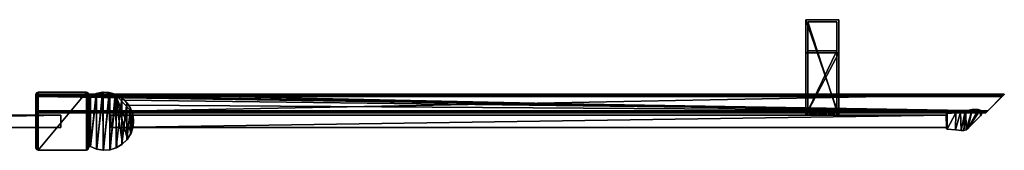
# Model space of a CAD drawing. Header units: metres. Extents: x 0 to 787, y -215 to 49.
# Tile 10 of 10: x 311 to 787, y -14 to 49. Entities that reach past the tile are written whole.
import ezdxf

# ---------------------------------------------------------------- set-up
doc = ezdxf.new("R2010")
doc.units = ezdxf.units.M

msp = doc.modelspace()

# ---------------------------------------------------------------- linework, layer by layer
at = {"layer": 'Y2A79L'}
for points in [[(319.000275, 12.999586, 2000), (319.000275, -12.999586, 2000), (319.293304, 13.706985, 2000)], [(319.000275, -12.999586, 2000), (319.293304, -13.706985, 2000), (319.293304, 13.706985, 2000)], [(319.000275, 12.999586), (319.000275, 12.999586, 2000), (319.293304, 13.706985)], [(319.000275, 12.999586, 2000), (319.293304, 13.706985, 2000), (319.293304, 13.706985)], [(319.293304, -13.706985), (319.000275, -12.999586), (319.293304, 13.706985)], [(319.293304, 13.706985), (319.000275, -12.999586), (319.000275, 12.999586)], [(319.000275, -12.999586), (319.000275, -12.999586, 2000), (319.000275, 12.999586)], [(319.000275, -12.999586, 2000), (319.000275, 12.999586, 2000), (319.000275, 12.999586)], [(319.293304, 13.706985, 2000), (319.293304, -13.706985, 2000), (320.000702, 14, 2000)], [(319.293304, -13.706985, 2000), (320.000702, -14, 2000), (320.000702, 14, 2000)], [(319.293304, 13.706985), (319.293304, 13.706985, 2000), (320.000702, 14)], [(319.293304, 13.706985, 2000), (320.000702, 14, 2000), (320.000702, 14)], [(320.000702, -14), (319.293304, -13.706985), (320.000702, 14)], [(320.000702, 14), (319.293304, -13.706985), (319.293304, 13.706985)], [(320.000702, 14, 2000), (320.000702, -14, 2000), (343.39743, 14, 2000)], [(320.000702, -14, 2000), (343.39743, -14, 2000), (343.39743, 14, 2000)], [(320.000702, 14), (320.000702, 14, 2000), (343.39743, 14)], [(320.000702, 14, 2000), (343.39743, 14, 2000), (343.39743, 14)], [(343.39743, -14), (320.000702, -14), (343.39743, 14)], [(343.39743, 14), (320.000702, -14), (320.000702, 14)], [(343.39743, 14, 2000), (343.39743, -14, 2000), (343.946838, 13.83556, 2000)], [(343.946838, 13.83556), (343.39743, -14), (343.39743, 14)], [(343.39743, 14), (343.39743, 14, 2000), (343.946838, 13.83556)], [(343.39743, 14, 2000), (343.946838, 13.83556, 2000), (343.946838, 13.83556)], [(343.39743, -14, 2000), (343.946838, -13.835561, 2000), (343.946838, 13.83556, 2000)], [(343.946838, -13.835561), (343.39743, -14), (343.946838, 13.83556)], [(343.946838, 13.83556, 2000), (343.946838, -13.835561, 2000), (344.315552, 13.396321, 2000)], [(344.315552, 13.396321), (343.946838, -13.835561), (343.946838, 13.83556)], [(343.946838, 13.83556), (343.946838, 13.83556, 2000), (344.315552, 13.396321)], [(343.946838, 13.83556, 2000), (344.315552, 13.396321, 2000), (344.315552, 13.396321)], [(343.946838, -13.835561, 2000), (344.315552, -13.396321, 2000), (344.315552, 13.396321, 2000)], [(344.315552, -13.396321), (343.946838, -13.835561), (344.315552, 13.396321)], [(344.315552, 13.396321, 2000), (344.315552, -13.396321, 2000), (344.382294, 12.826741, 2000)], [(344.382294, 12.826741), (344.315552, -13.396321), (344.315552, 13.396321)], [(344.315552, 13.396321), (344.315552, 13.396321, 2000), (344.382294, 12.826741)], [(344.315552, 13.396321, 2000), (344.382294, 12.826741, 2000), (344.382294, 12.826741)], [(344.315552, -13.396321, 2000), (344.382294, -12.826741, 2000), (344.382294, 12.826741, 2000)], [(344.382294, -12.826741), (344.315552, -13.396321), (344.382294, 12.826741)], [(344.382294, 12.826741, 2000), (344.382294, -12.826741, 2000), (344.473877, 12.380407, 2000)], [(344.473877, 12.380407), (344.382294, -12.826741), (344.382294, 12.826741)], [(344.473877, 12.380407), (344.382294, 12.826741), (344.473877, 12.380407, 2000)], [(344.473877, 12.380407, 2000), (344.382294, 12.826741), (344.382294, 12.826741, 2000)], [(344.382294, -12.826741, 2000), (344.474274, -12.379798, 2000), (344.473877, 12.380407, 2000)], [(344.382294, -12.826741), (344.473877, 12.380407), (344.474274, -12.379798)], [(344.473877, 12.380407, 2000), (344.474274, -12.379798, 2000), (344.845917, 12.117353, 2000)], [(344.473877, 12.380407), (344.845917, 12.117353), (344.474274, -12.379798)], [(344.845917, 12.117353), (344.473877, 12.380407), (344.845917, 12.117353, 2000)], [(344.845917, 12.117353, 2000), (344.473877, 12.380407), (344.473877, 12.380407, 2000)], [(344.474274, -12.379798, 2000), (344.847321, -12.11701, 2000), (344.845917, 12.117353, 2000)], [(344.474274, -12.379798), (344.845917, 12.117353), (344.847321, -12.11701)], [(344.845917, 12.117353, 2000), (344.847321, -12.11701, 2000), (345.297241, 12.179806, 2000)], [(344.845917, 12.117353), (345.297241, 12.179806), (344.847321, -12.11701)], [(344.845917, 12.117353), (345.297241, 12.179806, 2000), (345.297241, 12.179806)], [(345.297241, 12.179806, 2000), (344.845917, 12.117353), (344.845917, 12.117353, 2000)], [(344.847321, -12.11701, 2000), (345.299133, -12.180882, 2000), (345.297241, 12.179806, 2000)], [(344.847321, -12.11701), (345.297241, 12.179806), (345.299133, -12.180882)], [(345.297241, 12.179806, 2000), (348.280151, 13.439945, 2000), (348.166473, 13.406271)], [(345.297241, 12.179806, 2000), (345.299133, -12.180882, 2000), (348.280151, 13.439945, 2000)], [(345.297241, 12.179806), (345.297241, 12.179806, 2000), (348.166473, 13.406271)], [(345.297241, 12.179806), (348.166473, 13.406271), (345.299133, -12.180882)], [(345.299133, -12.180882, 2000), (348.282227, -13.440557, 2000), (348.280151, 13.439945, 2000)], [(345.299133, -12.180882), (348.166473, 13.406271), (348.361359, -13.463367)], [(348.166473, 13.406271), (348.280151, 13.439945, 2000), (351.236115, 13.966748)], [(348.166473, 13.406271), (351.236115, 13.966748), (348.361359, -13.463367)], [(348.280151, 13.439945, 2000), (351.472748, 13.981073, 2000), (351.236115, 13.966748)], [(348.280151, 13.439945, 2000), (348.282227, -13.440557, 2000), (351.472748, 13.981073, 2000)], [(348.282227, -13.440557, 2000), (351.474945, -13.981186, 2000), (351.472748, 13.981073, 2000)], [(348.361359, -13.463367), (351.236115, 13.966748), (351.639435, -13.988751)], [(351.472748, 13.981073, 2000), (354.353638, 13.833394), (351.236115, 13.966748)], [(351.236115, 13.966748), (354.353638, 13.833394), (351.639435, -13.988751)], [(354.704285, 13.774239, 2000), (354.353638, 13.833394), (351.472748, 13.981073, 2000)], [(351.472748, 13.981073, 2000), (351.474945, -13.981186, 2000), (354.704285, 13.774239, 2000)], [(351.474945, -13.981186, 2000), (354.706451, -13.773848, 2000), (354.704285, 13.774239, 2000)], [(351.639435, -13.988751), (354.353638, 13.833394), (354.949066, -13.727486)], [(354.353638, 13.833394), (354.704285, 13.774239, 2000), (357.364197, 13.012834)], [(357.364197, 13.012834), (354.949066, -13.727486), (354.353638, 13.833394)], [(357.447021, 12.979656, 6.055089), (354.704285, 13.774239, 2000), (357.80188, 12.830506, 2000)], [(357.364197, 13.012834, 5.8), (354.704285, 13.774239, 2000), (357.447021, 12.979656, 6.055089)], [(357.364197, 13.012834), (354.704285, 13.774239, 2000), (357.364197, 13.012834, 5.8)], [(354.704285, 13.774239, 2000), (354.706451, -13.773848, 2000), (357.80188, 12.830506, 2000)], [(354.706451, -13.773848, 2000), (357.803864, -12.829634, 2000), (357.80188, 12.830506, 2000)], [(354.949066, -13.727486), (357.364197, 13.012834), (358.104126, -12.694264)], [(787.312683, 13.012834, 5.8), (357.364197, 13.012834, 5.8), (787.26355, 12.9637, 6.109252)], [(357.364197, 13.012834, 5.8), (357.447021, 12.979656, 6.055089), (787.26355, 12.9637, 6.109252)], [(357.364197, 13.012834, 5.8), (787.312683, 13.012834, 5.8), (357.364197, 13.012834)], [(787.312683, 13.012834, 5.8), (787.312683, 13.012834), (357.364197, 13.012834)], [(778.312683, 4.012834), (357.364197, 13.012834), (787.312683, 13.012834)], [(365.612854, 4.012834), (357.364197, 13.012834), (778.312683, 4.012834)], [(364.969879, -5.73908), (357.364197, 13.012834), (365.612854, 4.012834)], [(363.259491, -8.584507), (357.364197, 13.012834), (364.969879, -5.73908)], [(360.927185, -10.94719), (357.364197, 13.012834), (363.259491, -8.584507)], [(358.104126, -12.694264), (357.364197, 13.012834), (360.927185, -10.94719)], [(357.80188, 12.830506, 2000), (357.729858, 12.861708, 6.328299), (357.447021, 12.979656, 6.055089)], [(787.26355, 12.9637, 6.109252), (357.447021, 12.979656, 6.055089), (787.024475, 12.724623, 6.502149)], [(357.447021, 12.979656, 6.055089), (357.729858, 12.861708, 6.328299), (787.024475, 12.724623, 6.502149)], [(358.688538, 12.405732, 6.719441), (357.729858, 12.861708, 6.328299), (357.80188, 12.830506, 2000)], [(787.024475, 12.724623, 6.502149), (357.729858, 12.861708, 6.328299), (358.688538, 12.405732, 6.719441)], [(360.599792, 11.200366, 2000), (358.688538, 12.405732, 6.719441), (357.80188, 12.830506, 2000)], [(357.80188, 12.830506, 2000), (357.803864, -12.829634, 2000), (360.599792, 11.200366, 2000)], [(357.803864, -12.829634, 2000), (360.601532, -11.199057, 2000), (360.599792, 11.200366, 2000)], [(358.688538, 12.405732, 6.719441), (786.484253, 12.184372, 6.785111), (787.024475, 12.724623, 6.502149)], [(360.599792, 11.200366, 2000), (359.390656, 12.012419, 6.8), (358.688538, 12.405732, 6.719441)], [(359.390656, 12.012419, 6.8), (786.312256, 12.012419, 6.8), (358.688538, 12.405732, 6.719441)], [(786.312256, 12.012419, 6.8), (786.484253, 12.184372, 6.785111), (358.688538, 12.405732, 6.719441)], [(361.856506, 10.136906, 6.8), (359.390656, 12.012419, 6.8), (360.599792, 11.200366, 2000)], [(359.390656, 12.012419, 6.8), (779.312683, 5.012834, 6.8), (786.312256, 12.012419, 6.8)], [(361.856506, 10.136906, 6.8), (779.312683, 5.012834, 6.8), (359.390656, 12.012419, 6.8)], [(362.948334, 8.971026, 2000), (361.856506, 10.136906, 6.8), (360.599792, 11.200366, 2000)], [(360.599792, 11.200366, 2000), (360.601532, -11.199057, 2000), (362.948334, 8.971026, 2000)], [(363.849518, 7.764994, 6.8), (361.856506, 10.136906, 6.8), (362.948334, 8.971026, 2000)], [(363.849518, 7.764994, 6.8), (779.312683, 5.012834, 6.8), (361.856506, 10.136906, 6.8)], [(787.26355, 12.9637, 6.109252), (778.312683, 4.012834, 5.799586), (787.312683, 13.012834, 5.8)], [(778.312683, 4.012834, 5.799586), (778.312683, 4.012834), (787.312683, 13.012834, 5.8)], [(787.312683, 13.012834, 5.8), (778.312683, 4.012834), (787.312683, 13.012834)], [(778.361694, 4.061841, 6.108867), (778.312683, 4.012834, 5.799586), (787.26355, 12.9637, 6.109252)], [(787.024475, 12.724623, 6.502149), (778.361694, 4.061841, 6.108867), (787.26355, 12.9637, 6.109252)], [(778.600647, 4.300764, 6.501865), (778.361694, 4.061841, 6.108867), (787.024475, 12.724623, 6.502149)], [(786.484253, 12.184372, 6.785111), (778.600647, 4.300764, 6.501865), (787.024475, 12.724623, 6.502149)], [(778.600647, 4.300764, 6.501865), (786.484253, 12.184372, 6.785111), (779.140747, 4.840896, 6.785042)], [(786.484253, 12.184372, 6.785111), (786.312256, 12.012419, 6.8), (779.140747, 4.840896, 6.785042)], [(779.140747, 4.840896, 6.785042), (786.312256, 12.012419, 6.8), (779.312683, 5.012834, 6.8)], [(360.601532, -11.199057, 2000), (362.949738, -8.969351, 2000), (362.948334, 8.971026, 2000)], [(364.721863, 6.261753, 2000), (363.849518, 7.764994, 6.8), (362.948334, 8.971026, 2000)], [(362.948334, 8.971026, 2000), (362.949738, -8.969351, 2000), (364.721863, 6.261753, 2000)], [(362.949738, -8.969351, 2000), (364.722839, -6.259801, 2000), (364.721863, 6.261753, 2000)], [(363.849518, 7.764994, 6.8), (364.721863, 6.261753, 2000), (365.272064, 5.012834, 6.8)], [(779.312683, 5.012834, 6.8), (363.849518, 7.764994, 6.8), (365.272064, 5.012834, 6.8)], [(365.825531, 3.217487, 2000), (365.272064, 5.012834, 6.8), (364.721863, 6.261753, 2000)], [(364.721863, 6.261753, 2000), (364.722839, -6.259801, 2000), (365.825531, 3.217487, 2000)], [(365.272064, 5.012834, 6.8), (365.825531, 3.217487, 2000), (365.481934, 4.426936, 6.610183)], [(779.312683, 5.012834, 6.8), (365.272064, 5.012834, 6.8), (779.140747, 4.840896, 6.785042)], [(365.272064, 5.012834, 6.8), (365.481934, 4.426936, 6.610183), (779.140747, 4.840896, 6.785042)], [(365.481934, 4.426936, 6.610183), (778.600647, 4.300764, 6.501865), (779.140747, 4.840896, 6.785042)], [(364.722839, -6.259801, 2000), (365.82605, -3.215363, 2000), (365.825531, 3.217487, 2000)], [(365.612854, 4.012834), (366.180603, 0.741815), (364.969879, -5.73908)], [(366.180603, 0.741815), (365.962189, -2.57092), (364.969879, -5.73908)], [(365.481934, 4.426936, 6.610183), (365.825531, 3.217487, 2000), (365.579529, 4.122546, 6.255084)], [(365.579529, 4.122546, 6.255084), (778.361694, 4.061841, 6.108867), (365.481934, 4.426936, 6.610183)], [(778.361694, 4.061841, 6.108867), (778.600647, 4.300764, 6.501865), (365.481934, 4.426936, 6.610183)], [(365.579529, 4.122546, 6.255084), (365.825531, 3.217487, 2000), (365.612854, 4.012834, 5.799586)], [(365.612854, 4.012834, 5.799586), (778.312683, 4.012834, 5.799586), (365.579529, 4.122546, 6.255084)], [(778.312683, 4.012834, 5.799586), (778.361694, 4.061841, 6.108867), (365.579529, 4.122546, 6.255084)], [(365.612854, 4.012834), (365.825531, 3.217487, 2000), (366.180603, 0.741815)], [(365.612854, 4.012834, 5.799586), (365.825531, 3.217487, 2000), (365.612854, 4.012834)], [(365.612854, 4.012834), (778.312683, 4.012834), (365.612854, 4.012834, 5.799586)], [(778.312683, 4.012834), (778.312683, 4.012834, 5.799586), (365.612854, 4.012834, 5.799586)], [(366.180603, 0.741815), (365.825531, 3.217487, 2000), (366.200287, 0.001091, 2000)], [(365.825531, 3.217487, 2000), (365.82605, -3.215363, 2000), (366.200287, 0.001091, 2000)], [(365.82605, -3.215363, 2000), (365.962189, -2.57092), (366.200287, 0.001091, 2000)], [(366.200287, 0.001091, 2000), (365.962189, -2.57092), (366.180603, 0.741815)], [(364.722839, -6.259801, 2000), (364.969879, -5.73908), (365.82605, -3.215363, 2000)], [(364.969879, -5.73908), (365.962189, -2.57092), (365.82605, -3.215363, 2000)], [(360.601532, -11.199057, 2000), (360.927185, -10.94719), (362.949738, -8.969351, 2000)], [(360.927185, -10.94719), (363.259491, -8.584507), (362.949738, -8.969351, 2000)], [(362.949738, -8.969351, 2000), (363.259491, -8.584507), (364.722839, -6.259801, 2000)], [(363.259491, -8.584507), (364.969879, -5.73908), (364.722839, -6.259801, 2000)], [(319.293304, -13.706985), (319.293304, -13.706985, 2000), (319.000275, -12.999586)], [(319.293304, -13.706985, 2000), (319.000275, -12.999586, 2000), (319.000275, -12.999586)], [(320.000702, -14), (320.000702, -14, 2000), (319.293304, -13.706985)], [(320.000702, -14, 2000), (319.293304, -13.706985, 2000), (319.293304, -13.706985)], [(320.000702, -14), (343.39743, -14), (320.000702, -14, 2000)], [(343.39743, -14), (343.39743, -14, 2000), (320.000702, -14, 2000)], [(343.946838, -13.835561), (343.946838, -13.835561, 2000), (343.39743, -14)], [(343.946838, -13.835561, 2000), (343.39743, -14, 2000), (343.39743, -14)], [(344.315552, -13.396321), (344.315552, -13.396321, 2000), (343.946838, -13.835561)], [(344.315552, -13.396321, 2000), (343.946838, -13.835561, 2000), (343.946838, -13.835561)], [(344.382294, -12.826741), (344.382294, -12.826741, 2000), (344.315552, -13.396321)], [(344.382294, -12.826741, 2000), (344.315552, -13.396321, 2000), (344.315552, -13.396321)], [(344.474274, -12.379798), (344.382294, -12.826741, 2000), (344.382294, -12.826741)], [(344.382294, -12.826741, 2000), (344.474274, -12.379798), (344.474274, -12.379798, 2000)], [(344.474274, -12.379798), (344.847321, -12.11701), (344.474274, -12.379798, 2000)], [(344.474274, -12.379798, 2000), (344.847321, -12.11701), (344.847321, -12.11701, 2000)], [(344.847321, -12.11701), (345.299133, -12.180882), (344.847321, -12.11701, 2000)], [(344.847321, -12.11701, 2000), (345.299133, -12.180882), (345.299133, -12.180882, 2000)], [(345.299133, -12.180882, 2000), (345.299133, -12.180882), (348.282227, -13.440557, 2000)], [(345.299133, -12.180882), (348.361359, -13.463367), (348.282227, -13.440557, 2000)], [(348.282227, -13.440557, 2000), (348.361359, -13.463367), (351.474945, -13.981186, 2000)], [(351.639435, -13.988751), (351.474945, -13.981186, 2000), (348.361359, -13.463367)], [(354.706451, -13.773848, 2000), (351.474945, -13.981186, 2000), (351.639435, -13.988751)], [(354.949066, -13.727486), (354.706451, -13.773848, 2000), (351.639435, -13.988751)], [(357.803864, -12.829634, 2000), (354.706451, -13.773848, 2000), (354.949066, -13.727486)], [(358.104126, -12.694264), (357.803864, -12.829634, 2000), (354.949066, -13.727486)], [(357.803864, -12.829634, 2000), (358.104126, -12.694264), (360.601532, -11.199057, 2000)], [(358.104126, -12.694264), (360.927185, -10.94719), (360.601532, -11.199057, 2000)]]:
    msp.add_3dface(points, dxfattribs=at)
at = {"layer": 'Y2A79L0'}
for points in [[(691.254089, 49, 1197), (691.254089, 3, 1181), (691.254089, 3, 1197)], [(691.254089, 3, 1181), (691.254089, 49, 1197), (691.254089, 33, 1181)], [(691.254089, 49, 1197), (691.254089, 49, 797), (691.254089, 33, 1181)], [(691.254089, 33, 1181), (691.254089, 49, 797), (691.254089, 33, 813)], [(691.254089, 49, 797), (691.254089, 3, 797), (691.254089, 33, 813)], [(707.254089, 49, 797), (707.254089, 3, 797), (691.254089, 49, 797)], [(707.254089, 3, 797), (691.254089, 3, 797), (691.254089, 49, 797)], [(691.254089, 49, 797), (691.254089, 49, 1197), (707.254089, 49, 797)], [(691.254089, 49, 1197), (707.254089, 49, 1197), (707.254089, 49, 797)], [(707.254089, 49, 1197), (691.254089, 49, 1197), (707.254089, 3, 1197)], [(691.254089, 49, 1197), (691.254089, 3, 1197), (707.254089, 3, 1197)], [(692.254089, 5, 1196), (692.254089, 5, 1182), (692.254089, 48, 1196)], [(692.254089, 5, 1182), (692.254089, 34, 1182), (692.254089, 48, 1196)], [(692.254089, 48, 1196), (692.254089, 34, 1182), (692.254089, 48, 798)], [(692.254089, 34, 1182), (692.254089, 34, 812), (692.254089, 48, 798)], [(692.254089, 48, 798), (692.254089, 34, 812), (692.254089, 5, 798)], [(706.254089, 48, 798), (692.254089, 48, 798), (706.254089, 5, 798)], [(692.254089, 48, 798), (692.254089, 5, 798), (706.254089, 5, 798)], [(692.254089, 48, 798), (706.254089, 48, 798), (692.254089, 48, 1196)], [(706.254089, 48, 798), (706.254089, 48, 1196), (692.254089, 48, 1196)], [(706.254089, 48, 1196), (706.254089, 5, 1196), (692.254089, 48, 1196)], [(706.254089, 5, 1196), (692.254089, 5, 1196), (692.254089, 48, 1196)], [(706.254089, 48, 1196), (706.254089, 5, 1182), (706.254089, 5, 1196)], [(706.254089, 5, 1182), (706.254089, 48, 1196), (706.254089, 34, 1182)], [(706.254089, 48, 1196), (706.254089, 48, 798), (706.254089, 34, 1182)], [(706.254089, 34, 1182), (706.254089, 48, 798), (706.254089, 34, 812)], [(706.254089, 48, 798), (706.254089, 5, 798), (706.254089, 34, 812)], [(707.254089, 3, 1197), (707.254089, 3, 1181), (707.254089, 49, 1197)], [(707.254089, 3, 1181), (707.254089, 33, 1181), (707.254089, 49, 1197)], [(707.254089, 49, 1197), (707.254089, 33, 1181), (707.254089, 49, 797)], [(707.254089, 33, 1181), (707.254089, 33, 813), (707.254089, 49, 797)], [(707.254089, 49, 797), (707.254089, 33, 813), (707.254089, 3, 797)], [(692.254089, 34, 1182), (706.254089, 34, 1182), (692.254089, 34, 812)], [(706.254089, 34, 1182), (706.254089, 34, 812), (692.254089, 34, 812)], [(692.254089, 34, 812), (692.254089, 5, 812), (692.254089, 5, 798)], [(706.254089, 5, 812), (692.254089, 5, 812), (706.254089, 34, 812)], [(692.254089, 5, 812), (692.254089, 34, 812), (706.254089, 34, 812)], [(706.254089, 5, 1182), (706.254089, 34, 1182), (692.254089, 5, 1182)], [(706.254089, 34, 1182), (692.254089, 34, 1182), (692.254089, 5, 1182)], [(706.254089, 34, 812), (706.254089, 5, 798), (706.254089, 5, 812)], [(691.254089, 33, 813), (691.254089, 3, 797), (691.254089, 3, 813)], [(691.254089, 33, 1181), (691.254089, 33, 813), (707.254089, 33, 1181)], [(691.254089, 33, 813), (707.254089, 33, 813), (707.254089, 33, 1181)], [(707.254089, 3, 813), (707.254089, 33, 813), (691.254089, 3, 813)], [(707.254089, 33, 813), (691.254089, 33, 813), (691.254089, 3, 813)], [(707.254089, 3, 1181), (691.254089, 3, 1181), (707.254089, 33, 1181)], [(691.254089, 3, 1181), (691.254089, 33, 1181), (707.254089, 33, 1181)], [(707.254089, 33, 813), (707.254089, 3, 813), (707.254089, 3, 797)], [(706.254089, 5, 798), (692.254089, 5, 798), (699.302856, 5, 802.933594)], [(699.302856, 5, 802.933594), (692.254089, 5, 798), (698.263123, 5, 803.186035)], [(698.263123, 5, 803.186035), (692.254089, 5, 798), (697.488892, 5, 803.924561)], [(697.488892, 5, 803.924561), (692.254089, 5, 798), (697.187622, 5, 804.951233)], [(697.187622, 5, 804.951233), (692.254089, 5, 798), (697.440125, 5, 805.990967)], [(697.440125, 5, 805.990967), (692.254089, 5, 812), (698.17865, 5, 806.765198)], [(692.254089, 5, 812), (697.440125, 5, 805.990967), (692.254089, 5, 798)], [(698.17865, 5, 806.765198), (692.254089, 5, 812), (699.205322, 5, 807.066406)], [(692.254089, 5, 812), (706.254089, 5, 812), (699.205322, 5, 807.066406)], [(692.254089, 5, 1196), (706.254089, 5, 1196), (699.302856, 5, 1191.066406)], [(706.254089, 5, 1182), (692.254089, 5, 1182), (700.245056, 5, 1187.186035)], [(700.245056, 5, 1187.186035), (692.254089, 5, 1182), (699.205322, 5, 1186.933594)], [(699.205322, 5, 1186.933594), (692.254089, 5, 1182), (698.17865, 5, 1187.234863)], [(698.17865, 5, 1187.234863), (692.254089, 5, 1182), (697.440125, 5, 1188.009033)], [(697.440125, 5, 1188.009033), (692.254089, 5, 1182), (697.187622, 5, 1189.048828)], [(697.187622, 5, 1189.048828), (692.254089, 5, 1182), (697.488892, 5, 1190.075439)], [(692.254089, 5, 1182), (692.254089, 5, 1196), (697.488892, 5, 1190.075439)], [(697.488892, 5, 1190.075439), (692.254089, 5, 1196), (698.263123, 5, 1190.813965)], [(692.254089, 5, 1196), (699.302856, 5, 1191.066406), (698.263123, 5, 1190.813965)], [(697.488892, 5, 803.924561), (697.187622, 5, 804.951233), (697.488892, 4, 803.924561)], [(697.488892, 4, 803.924561), (697.187622, 5, 804.951233), (697.187622, 4, 804.951233)], [(697.187622, 5, 804.951233), (697.440125, 5, 805.990967), (697.187622, 4, 804.951233)], [(697.187622, 4, 804.951233), (697.440125, 5, 805.990967), (697.440125, 4, 805.990967)], [(697.488892, 4, 1190.075439), (697.187622, 4, 1189.048828), (697.488892, 5, 1190.075439)], [(697.488892, 5, 1190.075439), (697.187622, 4, 1189.048828), (697.187622, 5, 1189.048828)], [(697.187622, 4, 1189.048828), (697.440125, 4, 1188.009033), (697.187622, 5, 1189.048828)], [(697.187622, 5, 1189.048828), (697.440125, 4, 1188.009033), (697.440125, 5, 1188.009033)], [(698.17865, 4, 806.765198), (697.440125, 4, 805.990967), (698.17865, 5, 806.765198)], [(698.17865, 5, 806.765198), (697.440125, 4, 805.990967), (697.440125, 5, 805.990967)], [(698.17865, 5, 1187.234863), (697.440125, 5, 1188.009033), (698.17865, 4, 1187.234863)], [(698.17865, 4, 1187.234863), (697.440125, 5, 1188.009033), (697.440125, 4, 1188.009033)], [(698.263123, 4, 803.186035), (697.488892, 5, 803.924561), (697.488892, 4, 803.924561)], [(697.488892, 5, 803.924561), (698.263123, 4, 803.186035), (698.263123, 5, 803.186035)], [(698.263123, 5, 1190.813965), (697.488892, 4, 1190.075439), (697.488892, 5, 1190.075439)], [(697.488892, 4, 1190.075439), (698.263123, 5, 1190.813965), (698.263123, 4, 1190.813965)], [(699.205322, 4, 807.066406), (698.17865, 4, 806.765198), (699.205322, 5, 807.066406)], [(699.205322, 5, 807.066406), (698.17865, 4, 806.765198), (698.17865, 5, 806.765198)], [(699.205322, 5, 1186.933594), (698.17865, 5, 1187.234863), (699.205322, 4, 1186.933594)], [(699.205322, 4, 1186.933594), (698.17865, 5, 1187.234863), (698.17865, 4, 1187.234863)], [(698.263123, 4, 803.186035), (699.302856, 4, 802.933594), (698.263123, 5, 803.186035)], [(698.263123, 5, 803.186035), (699.302856, 4, 802.933594), (699.302856, 5, 802.933594)], [(698.263123, 5, 1190.813965), (699.302856, 5, 1191.066406), (698.263123, 4, 1190.813965)], [(698.263123, 4, 1190.813965), (699.302856, 5, 1191.066406), (699.302856, 4, 1191.066406)], [(700.245056, 4, 806.813965), (699.205322, 4, 807.066406), (700.245056, 5, 806.813965)], [(700.245056, 5, 806.813965), (699.205322, 4, 807.066406), (699.205322, 5, 807.066406)], [(699.205322, 5, 807.066406), (706.254089, 5, 812), (700.245056, 5, 806.813965)], [(700.245056, 5, 1187.186035), (699.205322, 5, 1186.933594), (700.245056, 4, 1187.186035)], [(700.245056, 4, 1187.186035), (699.205322, 5, 1186.933594), (699.205322, 4, 1186.933594)], [(699.302856, 4, 802.933594), (700.329529, 4, 803.234802), (699.302856, 5, 802.933594)], [(699.302856, 5, 802.933594), (700.329529, 4, 803.234802), (700.329529, 5, 803.234802)], [(700.329529, 5, 803.234802), (706.254089, 5, 798), (699.302856, 5, 802.933594)], [(699.302856, 5, 1191.066406), (700.329529, 5, 1190.765137), (699.302856, 4, 1191.066406)], [(699.302856, 4, 1191.066406), (700.329529, 5, 1190.765137), (700.329529, 4, 1190.765137)], [(699.302856, 5, 1191.066406), (706.254089, 5, 1196), (700.329529, 5, 1190.765137)], [(700.245056, 4, 806.813965), (701.019287, 5, 806.075439), (701.019287, 4, 806.075439)], [(701.019287, 5, 806.075439), (700.245056, 4, 806.813965), (700.245056, 5, 806.813965)], [(706.254089, 5, 812), (701.019287, 5, 806.075439), (700.245056, 5, 806.813965)], [(700.245056, 5, 1187.186035), (701.019287, 4, 1187.924561), (701.019287, 5, 1187.924561)], [(701.019287, 4, 1187.924561), (700.245056, 5, 1187.186035), (700.245056, 4, 1187.186035)], [(701.019287, 5, 1187.924561), (706.254089, 5, 1182), (700.245056, 5, 1187.186035)], [(700.329529, 4, 803.234802), (701.068054, 4, 804.009033), (700.329529, 5, 803.234802)], [(700.329529, 5, 803.234802), (701.068054, 4, 804.009033), (701.068054, 5, 804.009033)], [(701.068054, 5, 804.009033), (706.254089, 5, 798), (700.329529, 5, 803.234802)], [(700.329529, 5, 1190.765137), (701.068054, 5, 1189.990967), (700.329529, 4, 1190.765137)], [(700.329529, 4, 1190.765137), (701.068054, 5, 1189.990967), (701.068054, 4, 1189.990967)], [(700.329529, 5, 1190.765137), (706.254089, 5, 1196), (701.068054, 5, 1189.990967)], [(701.019287, 5, 806.075439), (701.320496, 5, 805.048767), (701.019287, 4, 806.075439)], [(701.019287, 4, 806.075439), (701.320496, 5, 805.048767), (701.320496, 4, 805.048767)], [(706.254089, 5, 812), (706.254089, 5, 798), (701.019287, 5, 806.075439)], [(701.019287, 5, 806.075439), (706.254089, 5, 798), (701.320496, 5, 805.048767)], [(701.019287, 4, 1187.924561), (701.320496, 4, 1188.951172), (701.019287, 5, 1187.924561)], [(701.019287, 5, 1187.924561), (701.320496, 4, 1188.951172), (701.320496, 5, 1188.951172)], [(701.320496, 5, 1188.951172), (706.254089, 5, 1182), (701.019287, 5, 1187.924561)], [(701.320496, 5, 805.048767), (701.068054, 5, 804.009033), (701.320496, 4, 805.048767)], [(701.320496, 4, 805.048767), (701.068054, 5, 804.009033), (701.068054, 4, 804.009033)], [(701.320496, 5, 805.048767), (706.254089, 5, 798), (701.068054, 5, 804.009033)], [(701.320496, 4, 1188.951172), (701.068054, 4, 1189.990967), (701.320496, 5, 1188.951172)], [(701.320496, 5, 1188.951172), (701.068054, 4, 1189.990967), (701.068054, 5, 1189.990967)], [(706.254089, 5, 1196), (706.254089, 5, 1182), (701.068054, 5, 1189.990967)], [(701.068054, 5, 1189.990967), (706.254089, 5, 1182), (701.320496, 5, 1188.951172)], [(699.254089, 3, 812.25), (691.254089, 3, 813), (697.366638, 3, 812)], [(707.254089, 3, 813), (691.254089, 3, 813), (706.254089, 3, 812)], [(706.254089, 3, 812), (691.254089, 3, 813), (699.254089, 3, 812.25)], [(706.254089, 3, 798), (691.254089, 3, 797), (707.254089, 3, 797)], [(699.254089, 3, 797.75), (691.254089, 3, 797), (706.254089, 3, 798)], [(697.366638, 3, 798), (691.254089, 3, 797), (699.254089, 3, 797.75)], [(692.254089, 3, 798), (691.254089, 3, 797), (697.366638, 3, 798)], [(692.254089, 3, 803.112549), (691.254089, 3, 797), (692.254089, 3, 798)], [(692.254089, 3, 806.887451), (691.254089, 3, 813), (692.004089, 3, 805)], [(691.254089, 3, 813), (691.254089, 3, 797), (692.004089, 3, 805)], [(692.004089, 3, 805), (691.254089, 3, 797), (692.254089, 3, 803.112549)], [(692.254089, 3, 812), (691.254089, 3, 813), (692.254089, 3, 806.887451)], [(697.366638, 3, 812), (691.254089, 3, 813), (692.254089, 3, 812)], [(699.254089, 3, 1196.25), (691.254089, 3, 1197), (697.366638, 3, 1196)], [(707.254089, 3, 1197), (691.254089, 3, 1197), (706.254089, 3, 1196)], [(706.254089, 3, 1196), (691.254089, 3, 1197), (699.254089, 3, 1196.25)], [(706.254089, 3, 1182), (691.254089, 3, 1181), (707.254089, 3, 1181)], [(699.254089, 3, 1181.75), (691.254089, 3, 1181), (706.254089, 3, 1182)], [(697.366638, 3, 1182), (691.254089, 3, 1181), (699.254089, 3, 1181.75)], [(692.254089, 3, 1182), (691.254089, 3, 1181), (697.366638, 3, 1182)], [(692.254089, 3, 1187.112549), (691.254089, 3, 1181), (692.254089, 3, 1182)], [(692.254089, 3, 1190.887451), (691.254089, 3, 1197), (692.004089, 3, 1189)], [(691.254089, 3, 1197), (691.254089, 3, 1181), (692.004089, 3, 1189)], [(692.004089, 3, 1189), (691.254089, 3, 1181), (692.254089, 3, 1187.112549)], [(692.254089, 3, 1196), (691.254089, 3, 1197), (692.254089, 3, 1190.887451)], [(697.366638, 3, 1196), (691.254089, 3, 1197), (692.254089, 3, 1196)], [(692.254089, 4, 806.887451), (692.004089, 4, 805), (697.440125, 4, 805.990967)], [(697.440125, 4, 805.990967), (692.004089, 4, 805), (697.187622, 4, 804.951233)], [(692.254089, 4, 803.112549), (697.187622, 4, 804.951233), (692.004089, 4, 805)], [(692.254089, 3, 806.887451), (692.004089, 3, 805), (692.254089, 4, 806.887451)], [(692.004089, 3, 805), (692.004089, 4, 805), (692.254089, 4, 806.887451)], [(692.004089, 3, 805), (692.254089, 3, 803.112549), (692.004089, 4, 805)], [(692.254089, 3, 803.112549), (692.254089, 4, 803.112549), (692.004089, 4, 805)], [(692.254089, 4, 1187.112549), (692.004089, 4, 1189), (692.254089, 3, 1187.112549)], [(692.004089, 4, 1189), (692.004089, 3, 1189), (692.254089, 3, 1187.112549)], [(692.004089, 4, 1189), (692.254089, 4, 1190.887451), (692.004089, 3, 1189)], [(692.254089, 4, 1190.887451), (692.254089, 3, 1190.887451), (692.004089, 3, 1189)], [(697.440125, 4, 1188.009033), (692.004089, 4, 1189), (692.254089, 4, 1187.112549)], [(697.187622, 4, 1189.048828), (692.004089, 4, 1189), (697.440125, 4, 1188.009033)], [(697.488892, 4, 1190.075439), (692.004089, 4, 1189), (697.187622, 4, 1189.048828)], [(692.004089, 4, 1189), (698.263123, 4, 1190.813965), (692.254089, 4, 1190.887451)], [(698.263123, 4, 1190.813965), (692.004089, 4, 1189), (697.488892, 4, 1190.075439)], [(692.254089, 4, 803.112549), (692.254089, 4, 798), (698.263123, 4, 803.186035)], [(692.254089, 4, 798), (697.366638, 4, 798), (698.263123, 4, 803.186035)], [(697.366638, 4, 812), (692.254089, 4, 812), (699.205322, 4, 807.066406)], [(692.254089, 4, 812), (692.254089, 4, 806.887451), (699.205322, 4, 807.066406)], [(699.205322, 4, 807.066406), (692.254089, 4, 806.887451), (698.17865, 4, 806.765198)], [(698.17865, 4, 806.765198), (692.254089, 4, 806.887451), (697.440125, 4, 805.990967)], [(697.488892, 4, 803.924561), (692.254089, 4, 803.112549), (698.263123, 4, 803.186035)], [(697.187622, 4, 804.951233), (692.254089, 4, 803.112549), (697.488892, 4, 803.924561)], [(697.366638, 4, 798), (692.254089, 4, 798), (697.366638, 3, 798)], [(692.254089, 4, 798), (692.254089, 3, 798), (697.366638, 3, 798)], [(692.254089, 4, 803.112549), (692.254089, 3, 803.112549), (692.254089, 4, 798)], [(692.254089, 3, 803.112549), (692.254089, 3, 798), (692.254089, 4, 798)], [(692.254089, 4, 812), (697.366638, 4, 812), (692.254089, 3, 812)], [(697.366638, 4, 812), (697.366638, 3, 812), (692.254089, 3, 812)], [(692.254089, 4, 812), (692.254089, 3, 812), (692.254089, 4, 806.887451)], [(692.254089, 3, 812), (692.254089, 3, 806.887451), (692.254089, 4, 806.887451)], [(697.366638, 4, 1196), (697.366638, 3, 1196), (692.254089, 4, 1196)], [(697.366638, 3, 1196), (692.254089, 3, 1196), (692.254089, 4, 1196)], [(692.254089, 4, 1196), (692.254089, 3, 1196), (692.254089, 4, 1190.887451)], [(692.254089, 3, 1196), (692.254089, 3, 1190.887451), (692.254089, 4, 1190.887451)], [(692.254089, 4, 1182), (692.254089, 3, 1182), (697.366638, 4, 1182)], [(692.254089, 3, 1182), (697.366638, 3, 1182), (697.366638, 4, 1182)], [(692.254089, 4, 1187.112549), (692.254089, 3, 1187.112549), (692.254089, 4, 1182)], [(692.254089, 3, 1187.112549), (692.254089, 3, 1182), (692.254089, 4, 1182)], [(697.440125, 4, 1188.009033), (692.254089, 4, 1187.112549), (698.17865, 4, 1187.234863)], [(692.254089, 4, 1196), (692.254089, 4, 1190.887451), (697.366638, 4, 1196)], [(692.254089, 4, 1190.887451), (698.263123, 4, 1190.813965), (697.366638, 4, 1196)], [(698.17865, 4, 1187.234863), (692.254089, 4, 1187.112549), (699.205322, 4, 1186.933594)], [(692.254089, 4, 1187.112549), (692.254089, 4, 1182), (699.205322, 4, 1186.933594)], [(699.205322, 4, 1186.933594), (692.254089, 4, 1182), (697.366638, 4, 1182)], [(698.263123, 4, 803.186035), (697.366638, 4, 798), (699.302856, 4, 802.933594)], [(697.366638, 4, 798), (699.254089, 4, 797.75), (699.302856, 4, 802.933594)], [(699.205322, 4, 807.066406), (699.254089, 4, 812.25), (697.366638, 4, 812)], [(699.254089, 3, 812.25), (697.366638, 3, 812), (699.254089, 4, 812.25)], [(697.366638, 3, 812), (697.366638, 4, 812), (699.254089, 4, 812.25)], [(697.366638, 3, 798), (699.254089, 3, 797.75), (697.366638, 4, 798)], [(699.254089, 3, 797.75), (699.254089, 4, 797.75), (697.366638, 4, 798)], [(699.254089, 4, 1181.75), (697.366638, 4, 1182), (699.254089, 3, 1181.75)], [(697.366638, 4, 1182), (697.366638, 3, 1182), (699.254089, 3, 1181.75)], [(697.366638, 4, 1196), (699.254089, 4, 1196.25), (697.366638, 3, 1196)], [(699.254089, 4, 1196.25), (699.254089, 3, 1196.25), (697.366638, 3, 1196)], [(697.366638, 4, 1196), (698.263123, 4, 1190.813965), (699.254089, 4, 1196.25)], [(699.254089, 4, 1181.75), (699.205322, 4, 1186.933594), (697.366638, 4, 1182)], [(698.263123, 4, 1190.813965), (699.302856, 4, 1191.066406), (699.254089, 4, 1196.25)], [(700.245056, 4, 806.813965), (701.141541, 4, 812), (699.205322, 4, 807.066406)], [(701.141541, 4, 812), (699.254089, 4, 812.25), (699.205322, 4, 807.066406)], [(700.245056, 4, 1187.186035), (699.205322, 4, 1186.933594), (699.254089, 4, 1181.75)], [(699.302856, 4, 802.933594), (699.254089, 4, 797.75), (701.141541, 4, 798)], [(701.141541, 3, 812), (699.254089, 3, 812.25), (701.141541, 4, 812)], [(699.254089, 3, 812.25), (699.254089, 4, 812.25), (701.141541, 4, 812)], [(699.254089, 3, 797.75), (701.141541, 3, 798), (699.254089, 4, 797.75)], [(701.141541, 3, 798), (701.141541, 4, 798), (699.254089, 4, 797.75)], [(701.141541, 4, 1182), (699.254089, 4, 1181.75), (701.141541, 3, 1182)], [(699.254089, 4, 1181.75), (699.254089, 3, 1181.75), (701.141541, 3, 1182)], [(699.254089, 4, 1196.25), (701.141541, 4, 1196), (699.254089, 3, 1196.25)], [(701.141541, 4, 1196), (701.141541, 3, 1196), (699.254089, 3, 1196.25)], [(699.254089, 4, 1196.25), (699.302856, 4, 1191.066406), (701.141541, 4, 1196)], [(701.141541, 4, 1182), (700.245056, 4, 1187.186035), (699.254089, 4, 1181.75)], [(706.254089, 3, 812), (699.254089, 3, 812.25), (701.141541, 3, 812)], [(701.141541, 3, 798), (699.254089, 3, 797.75), (706.254089, 3, 798)], [(706.254089, 3, 1196), (699.254089, 3, 1196.25), (701.141541, 3, 1196)], [(701.141541, 3, 1182), (699.254089, 3, 1181.75), (706.254089, 3, 1182)], [(700.329529, 4, 803.234802), (699.302856, 4, 802.933594), (706.254089, 4, 798)], [(706.254089, 4, 798), (699.302856, 4, 802.933594), (701.141541, 4, 798)], [(701.141541, 4, 1196), (699.302856, 4, 1191.066406), (706.254089, 4, 1190.887451)], [(706.254089, 4, 1190.887451), (699.302856, 4, 1191.066406), (700.329529, 4, 1190.765137)], [(706.254089, 4, 806.887451), (706.254089, 4, 812), (700.245056, 4, 806.813965)], [(706.254089, 4, 812), (701.141541, 4, 812), (700.245056, 4, 806.813965)], [(706.254089, 4, 806.887451), (700.245056, 4, 806.813965), (706.504089, 4, 805)], [(700.245056, 4, 806.813965), (701.019287, 4, 806.075439), (706.504089, 4, 805)], [(706.254089, 4, 1187.112549), (700.245056, 4, 1187.186035), (701.141541, 4, 1182)], [(706.254089, 4, 1187.112549), (701.019287, 4, 1187.924561), (700.245056, 4, 1187.186035)], [(706.254089, 4, 803.112549), (701.068054, 4, 804.009033), (700.329529, 4, 803.234802)], [(706.254089, 4, 803.112549), (700.329529, 4, 803.234802), (706.254089, 4, 798)], [(706.254089, 4, 1190.887451), (700.329529, 4, 1190.765137), (706.504089, 4, 1189)], [(700.329529, 4, 1190.765137), (701.068054, 4, 1189.990967), (706.504089, 4, 1189)], [(706.504089, 4, 805), (701.019287, 4, 806.075439), (701.320496, 4, 805.048767)], [(701.320496, 4, 1188.951172), (701.019287, 4, 1187.924561), (706.254089, 4, 1187.112549)], [(701.320496, 4, 805.048767), (701.068054, 4, 804.009033), (706.254089, 4, 803.112549)], [(706.504089, 4, 1189), (701.068054, 4, 1189.990967), (701.320496, 4, 1188.951172)], [(701.141541, 4, 812), (706.254089, 4, 812), (701.141541, 3, 812)], [(706.254089, 4, 812), (706.254089, 3, 812), (701.141541, 3, 812)], [(706.254089, 4, 798), (701.141541, 4, 798), (706.254089, 3, 798)], [(701.141541, 4, 798), (701.141541, 3, 798), (706.254089, 3, 798)], [(701.141541, 4, 1182), (701.141541, 3, 1182), (706.254089, 4, 1182)], [(701.141541, 3, 1182), (706.254089, 3, 1182), (706.254089, 4, 1182)], [(706.254089, 4, 1196), (706.254089, 3, 1196), (701.141541, 4, 1196)], [(706.254089, 3, 1196), (701.141541, 3, 1196), (701.141541, 4, 1196)], [(706.254089, 4, 1182), (706.254089, 4, 1187.112549), (701.141541, 4, 1182)], [(706.254089, 4, 1196), (701.141541, 4, 1196), (706.254089, 4, 1190.887451)], [(706.504089, 4, 805), (701.320496, 4, 805.048767), (706.254089, 4, 803.112549)], [(706.504089, 4, 1189), (701.320496, 4, 1188.951172), (706.254089, 4, 1187.112549)], [(706.254089, 4, 798), (706.254089, 3, 798), (706.254089, 4, 803.112549)], [(706.254089, 3, 798), (706.254089, 3, 803.112549), (706.254089, 4, 803.112549)], [(706.254089, 3, 803.112549), (706.504089, 3, 805), (706.254089, 4, 803.112549)], [(706.504089, 3, 805), (706.504089, 4, 805), (706.254089, 4, 803.112549)], [(706.504089, 3, 805), (706.254089, 3, 806.887451), (706.504089, 4, 805)], [(706.254089, 3, 806.887451), (706.254089, 4, 806.887451), (706.504089, 4, 805)], [(706.254089, 4, 806.887451), (706.254089, 3, 806.887451), (706.254089, 4, 812)], [(706.254089, 3, 806.887451), (706.254089, 3, 812), (706.254089, 4, 812)], [(706.254089, 4, 1190.887451), (706.254089, 3, 1190.887451), (706.254089, 4, 1196)], [(706.254089, 3, 1190.887451), (706.254089, 3, 1196), (706.254089, 4, 1196)], [(706.254089, 4, 1190.887451), (706.504089, 4, 1189), (706.254089, 3, 1190.887451)], [(706.504089, 4, 1189), (706.504089, 3, 1189), (706.254089, 3, 1190.887451)], [(706.504089, 4, 1189), (706.254089, 4, 1187.112549), (706.504089, 3, 1189)], [(706.254089, 4, 1187.112549), (706.254089, 3, 1187.112549), (706.504089, 3, 1189)], [(706.254089, 4, 1182), (706.254089, 3, 1182), (706.254089, 4, 1187.112549)], [(706.254089, 3, 1182), (706.254089, 3, 1187.112549), (706.254089, 4, 1187.112549)], [(706.254089, 3, 803.112549), (706.254089, 3, 798), (706.504089, 3, 805)], [(706.254089, 3, 798), (707.254089, 3, 797), (706.504089, 3, 805)], [(706.254089, 3, 806.887451), (707.254089, 3, 813), (706.254089, 3, 812)], [(706.504089, 3, 805), (707.254089, 3, 813), (706.254089, 3, 806.887451)], [(706.254089, 3, 1187.112549), (706.254089, 3, 1182), (706.504089, 3, 1189)], [(706.254089, 3, 1182), (707.254089, 3, 1181), (706.504089, 3, 1189)], [(706.254089, 3, 1190.887451), (707.254089, 3, 1197), (706.254089, 3, 1196)], [(706.504089, 3, 1189), (707.254089, 3, 1197), (706.254089, 3, 1190.887451)], [(707.254089, 3, 813), (706.504089, 3, 805), (707.254089, 3, 797)], [(707.254089, 3, 1197), (706.504089, 3, 1189), (707.254089, 3, 1181)]]:
    msp.add_3dface(points, dxfattribs=at)
at = {"layer": 'Y2A79L01'}
for points in [[(766.200134, 4.314908, 13.5), (768.414612, 4.919908, 13.5), (766.422729, -4.53554, 13.5)], [(768.414612, 4.919908, 13.5), (766.200134, 4.314908, 13.5), (768.414612, 4.919908, 1980.5)], [(766.200134, 4.314908, 13.5), (766.200134, 4.314908, 1980.5), (768.414612, 4.919908, 1980.5)], [(768.414612, 4.919908, 1980.5), (766.200134, 4.314908, 1980.5), (766.422729, -4.53554, 1980.5)], [(766.422729, -4.53554, 13.5), (768.414612, 4.919908, 13.5), (767.660767, -4.524976, 13.5)], [(767.660767, -4.524976, 1980.5), (768.414612, 4.919908, 1980.5), (766.422729, -4.53554, 1980.5)], [(768.414612, 4.919908, 13.5), (768.756226, 5.03027, 13.5), (767.660767, -4.524976, 13.5)], [(767.660767, -4.524976, 13.5), (768.756226, 5.03027, 13.5), (768.836304, -4.136368, 13.5)], [(768.836304, -4.136368, 1980.5), (768.756226, 5.03027, 1980.5), (767.660767, -4.524976, 1980.5)], [(768.756226, 5.03027, 1980.5), (768.414612, 4.919908, 1980.5), (767.660767, -4.524976, 1980.5)], [(768.756226, 5.03027, 1980.5), (768.756226, 5.03027, 13.5), (768.414612, 4.919908, 1980.5)], [(768.756226, 5.03027, 13.5), (768.414612, 4.919908, 13.5), (768.414612, 4.919908, 1980.5)], [(768.756226, 5.03027, 13.5), (771.707153, 5.629982, 13.5), (768.836304, -4.136368, 13.5)], [(768.756226, 5.03027, 13.5), (768.756226, 5.03027, 1980.5), (771.707153, 5.629982, 13.5)], [(768.756226, 5.03027, 1980.5), (771.707153, 5.629982, 1980.5), (771.707153, 5.629982, 13.5)], [(771.707153, 5.629982, 1980.5), (768.756226, 5.03027, 1980.5), (768.836304, -4.136368, 1980.5)], [(768.836304, -4.136368, 13.5), (771.707153, 5.629982, 13.5), (769.83667, -3.406941, 13.5)], [(769.83667, -3.406941, 1980.5), (771.707153, 5.629982, 1980.5), (768.836304, -4.136368, 1980.5)], [(771.707153, 5.629982, 13.5), (774.718201, 5.667322, 13.5), (769.83667, -3.406941, 13.5)], [(774.718201, 5.667322, 13.5), (775.661133, 5.305964, 13.5), (769.83667, -3.406941, 13.5)], [(775.661133, 5.305964, 1980.5), (774.718201, 5.667322, 1980.5), (769.83667, -3.406941, 1980.5)], [(769.83667, -3.406941, 1980.5), (774.718201, 5.667322, 1980.5), (771.707153, 5.629982, 1980.5)], [(769.83667, -3.406941, 13.5), (775.661133, 5.305964, 13.5), (775.844177, 2.600565, 13.5)], [(775.844177, 2.600565, 1980.5), (775.661133, 5.305964, 1980.5), (769.83667, -3.406941, 1980.5)], [(771.707153, 5.629982, 13.5), (771.707153, 5.629982, 1980.5), (774.718201, 5.667322, 13.5)], [(771.707153, 5.629982, 1980.5), (774.718201, 5.667322, 1980.5), (774.718201, 5.667322, 13.5)], [(774.718201, 5.667322, 13.5), (774.718201, 5.667322, 1980.5), (775.661133, 5.305964, 13.5)], [(774.718201, 5.667322, 1980.5), (775.661133, 5.305964, 1980.5), (775.661133, 5.305964, 13.5)], [(775.661133, 5.305964, 13.5), (776.261047, 4.493719, 13.5), (775.844177, 2.600565, 13.5)], [(775.661133, 5.305964, 13.5), (775.661133, 5.305964, 1980.5), (776.261047, 4.493719, 13.5)], [(775.661133, 5.305964, 1980.5), (776.261047, 4.493719, 1980.5), (776.261047, 4.493719, 13.5)], [(776.261047, 4.493719, 1980.5), (775.661133, 5.305964, 1980.5), (775.844177, 2.600565, 1980.5)], [(24.000277, 3, 3), (24.000277, 3, 1994), (331.000275, 3, 3)], [(24.000277, 3, 1994), (331.000275, 3, 1994), (331.000275, 3, 3)], [(24.000277, 3, 3), (331.000275, 3, 3), (24.000277, -3, 3)], [(331.000275, 3, 3), (331.000275, -3, 3), (24.000277, -3, 3)], [(24.000277, 3, 1994), (24.000277, -3, 1994), (331.000275, 3, 1994)], [(24.000277, -3, 1994), (331.000275, -3, 1994), (331.000275, 3, 1994)], [(331.000275, 3, 3), (331.000275, 3, 1994), (331.000275, -3, 3)], [(331.000275, 3, 1994), (331.000275, -3, 1994), (331.000275, -3, 3)], [(759.303833, -3, 13.5), (355.200287, -3.000001, 13.5), (759.254089, 3, 13.5)], [(759.254089, 3, 13.5), (355.200287, -3.000001, 13.5), (355.200287, 3, 13.5)], [(355.200287, 3, 13.5), (355.200287, 3, 1980.5), (759.254089, 3, 13.5)], [(355.200287, 3, 1980.5), (759.254089, 3, 1980.5), (759.254089, 3, 13.5)], [(355.200287, -3.000001, 13.5), (355.200287, -3.000001, 1980.5), (355.200287, 3, 13.5)], [(355.200287, -3.000001, 1980.5), (355.200287, 3, 1980.5), (355.200287, 3, 13.5)], [(759.303833, -3, 1980.5), (759.254089, 3, 1980.5), (355.200287, -3.000001, 1980.5)], [(759.254089, 3, 1980.5), (355.200287, 3, 1980.5), (355.200287, -3.000001, 1980.5)], [(759.238159, 3.304193, 13.5), (759.401672, 3.561177, 13.5), (759.254089, 3, 13.5)], [(759.238159, 3.304193, 13.5), (759.238159, 3.304193, 1980.5), (759.401672, 3.561177, 13.5)], [(759.238159, 3.304193, 1980.5), (759.401672, 3.561177, 1980.5), (759.401672, 3.561177, 13.5)], [(759.254089, 3, 1980.5), (759.401672, 3.561177, 1980.5), (759.238159, 3.304193, 1980.5)], [(759.254089, 3, 13.5), (759.254089, 3, 1980.5), (759.238159, 3.304193, 13.5)], [(759.254089, 3, 1980.5), (759.238159, 3.304193, 1980.5), (759.238159, 3.304193, 13.5)], [(759.401672, 3.561177, 13.5), (759.303833, -3, 13.5), (759.254089, 3, 13.5)], [(759.401672, 3.561177, 1980.5), (759.254089, 3, 1980.5), (759.303833, -3, 1980.5)], [(759.370972, -3.630927, 13.5), (759.303833, -3, 13.5), (759.401672, 3.561177, 13.5)], [(759.370972, -3.630927, 1980.5), (759.401672, 3.561177, 1980.5), (759.303833, -3, 1980.5)], [(759.676697, -3.772542, 13.5), (759.370972, -3.630927, 13.5), (759.684021, 3.675574, 13.5)], [(759.684021, 3.675574, 13.5), (759.370972, -3.630927, 13.5), (759.401672, 3.561177, 13.5)], [(759.676697, -3.772542, 1980.5), (759.684021, 3.675574, 1980.5), (759.370972, -3.630927, 1980.5)], [(759.684021, 3.675574, 1980.5), (759.401672, 3.561177, 1980.5), (759.370972, -3.630927, 1980.5)], [(759.401672, 3.561177, 13.5), (759.401672, 3.561177, 1980.5), (759.684021, 3.675574, 13.5)], [(759.401672, 3.561177, 1980.5), (759.684021, 3.675574, 1980.5), (759.684021, 3.675574, 13.5)], [(763.754822, -4.140942, 13.5), (759.676697, -3.772542, 13.5), (763.926697, 3.996364, 13.5)], [(763.926697, 3.996364, 13.5), (759.676697, -3.772542, 13.5), (759.684021, 3.675574, 13.5)], [(763.754822, -4.140942, 1980.5), (763.926697, 3.996364, 1980.5), (759.676697, -3.772542, 1980.5)], [(763.926697, 3.996364, 1980.5), (759.684021, 3.675574, 1980.5), (759.676697, -3.772542, 1980.5)], [(763.926697, 3.996364, 13.5), (759.684021, 3.675574, 13.5), (763.926697, 3.996364, 1980.5)], [(759.684021, 3.675574, 13.5), (759.684021, 3.675574, 1980.5), (763.926697, 3.996364, 1980.5)], [(763.754822, -4.140942, 13.5), (766.200134, 4.314908, 13.5), (766.422729, -4.53554, 13.5)], [(766.200134, 4.314908, 13.5), (763.754822, -4.140942, 13.5), (763.926697, 3.996364, 13.5)], [(766.422729, -4.53554, 1980.5), (766.200134, 4.314908, 1980.5), (763.754822, -4.140942, 1980.5)], [(766.200134, 4.314908, 1980.5), (763.926697, 3.996364, 1980.5), (763.754822, -4.140942, 1980.5)], [(766.200134, 4.314908, 13.5), (763.926697, 3.996364, 13.5), (766.200134, 4.314908, 1980.5)], [(763.926697, 3.996364, 13.5), (763.926697, 3.996364, 1980.5), (766.200134, 4.314908, 1980.5)], [(769.83667, -3.406941, 13.5), (775.844177, 2.600565, 13.5), (769.83667, -3.406941, 1980.5)], [(775.844177, 2.600565, 13.5), (775.844177, 2.600565, 1980.5), (769.83667, -3.406941, 1980.5)], [(775.844177, 2.600565, 13.5), (776.261047, 4.493719, 13.5), (776.329224, 3.486223, 13.5)], [(776.329224, 3.486223, 1980.5), (776.261047, 4.493719, 1980.5), (775.844177, 2.600565, 1980.5)], [(776.329224, 3.486223, 13.5), (776.329224, 3.486223, 1980.5), (775.844177, 2.600565, 13.5)], [(776.329224, 3.486223, 1980.5), (775.844177, 2.600565, 1980.5), (775.844177, 2.600565, 13.5)], [(776.261047, 4.493719, 13.5), (776.261047, 4.493719, 1980.5), (776.329224, 3.486223, 13.5)], [(776.261047, 4.493719, 1980.5), (776.329224, 3.486223, 1980.5), (776.329224, 3.486223, 13.5)], [(331.000275, -3, 3), (331.000275, -3, 1994), (24.000277, -3, 3)], [(331.000275, -3, 1994), (24.000277, -3, 1994), (24.000277, -3, 3)], [(759.303833, -3, 13.5), (759.303833, -3, 1980.5), (355.200287, -3.000001, 13.5)], [(759.303833, -3, 1980.5), (355.200287, -3.000001, 1980.5), (355.200287, -3.000001, 13.5)], [(759.370972, -3.630927, 13.5), (759.224487, -3.327477, 13.5), (759.303833, -3, 13.5)], [(759.224487, -3.327477, 13.5), (759.224487, -3.327477, 1980.5), (759.303833, -3, 13.5)], [(759.224487, -3.327477, 1980.5), (759.303833, -3, 1980.5), (759.303833, -3, 13.5)], [(759.303833, -3, 1980.5), (759.224487, -3.327477, 1980.5), (759.370972, -3.630927, 1980.5)], [(759.370972, -3.630927, 13.5), (759.370972, -3.630927, 1980.5), (759.224487, -3.327477, 13.5)], [(759.370972, -3.630927, 1980.5), (759.224487, -3.327477, 1980.5), (759.224487, -3.327477, 13.5)], [(759.676697, -3.772542, 13.5), (759.676697, -3.772542, 1980.5), (759.370972, -3.630927, 13.5)], [(759.676697, -3.772542, 1980.5), (759.370972, -3.630927, 1980.5), (759.370972, -3.630927, 13.5)], [(759.676697, -3.772542, 13.5), (763.754822, -4.140942, 13.5), (759.676697, -3.772542, 1980.5)], [(763.754822, -4.140942, 13.5), (763.754822, -4.140942, 1980.5), (759.676697, -3.772542, 1980.5)], [(763.754822, -4.140942, 13.5), (766.422729, -4.53554, 13.5), (763.754822, -4.140942, 1980.5)], [(766.422729, -4.53554, 13.5), (766.422729, -4.53554, 1980.5), (763.754822, -4.140942, 1980.5)], [(767.660767, -4.524976, 13.5), (767.660767, -4.524976, 1980.5), (766.422729, -4.53554, 13.5)], [(767.660767, -4.524976, 1980.5), (766.422729, -4.53554, 1980.5), (766.422729, -4.53554, 13.5)], [(768.836304, -4.136368, 13.5), (768.836304, -4.136368, 1980.5), (767.660767, -4.524976, 13.5)], [(768.836304, -4.136368, 1980.5), (767.660767, -4.524976, 1980.5), (767.660767, -4.524976, 13.5)], [(769.83667, -3.406941, 13.5), (769.83667, -3.406941, 1980.5), (768.836304, -4.136368, 13.5)], [(769.83667, -3.406941, 1980.5), (768.836304, -4.136368, 1980.5), (768.836304, -4.136368, 13.5)]]:
    msp.add_3dface(points, dxfattribs=at)
at = {"layer": 'Y2A79L012'}
for points in [[(319.000275, 12.719672, 6.507132), (787.024475, 12.724623, 6.502149), (319.000275, 13.012834, 5.8)], [(787.024475, 12.724623, 6.502149), (787.26355, 12.9637, 6.109252), (319.000275, 13.012834, 5.8)], [(319.000275, 13.012834, 5.8), (787.26355, 12.9637, 6.109252), (787.312683, 13.012834, 5.8)], [(319.000275, 13.012834), (787.312683, 13.012834), (319.000275, 4.012834)], [(787.312683, 13.012834), (778.312683, 4.012834), (319.000275, 4.012834)], [(319.000275, 13.012834, 5.8), (787.312683, 13.012834, 5.8), (319.000275, 13.012834)], [(787.312683, 13.012834, 5.8), (787.312683, 13.012834), (319.000275, 13.012834)], [(319.000275, 12.719672, 6.507132), (319.000275, 13.012834, 5.8), (319.000275, 4.305702, 6.506839)], [(319.000275, 4.305702, 6.506839), (319.000275, 13.012834, 5.8), (319.000275, 4.012834, 5.799586)], [(319.000275, 13.012834, 5.8), (319.000275, 13.012834), (319.000275, 4.012834, 5.799586)], [(319.000275, 4.012834, 5.799586), (319.000275, 13.012834), (319.000275, 4.012834)], [(319.000275, 12.719672, 6.507132), (786.484253, 12.184372, 6.785111), (787.024475, 12.724623, 6.502149)], [(319.000275, 12.012419, 6.8), (786.312256, 12.012419, 6.8), (319.000275, 12.719672, 6.507132)], [(786.312256, 12.012419, 6.8), (786.484253, 12.184372, 6.785111), (319.000275, 12.719672, 6.507132)], [(319.000275, 12.719672, 6.507132), (319.000275, 5.012834, 6.8), (319.000275, 12.012419, 6.8)], [(319.000275, 5.012834, 6.8), (319.000275, 12.719672, 6.507132), (319.000275, 4.305702, 6.506839)], [(319.000275, 5.012834, 6.8), (779.312683, 5.012834, 6.8), (319.000275, 12.012419, 6.8)], [(779.312683, 5.012834, 6.8), (786.312256, 12.012419, 6.8), (319.000275, 12.012419, 6.8)], [(787.26355, 12.9637, 6.109252), (778.312683, 4.012834, 5.799586), (787.312683, 13.012834, 5.8)], [(778.312683, 4.012834, 5.799586), (778.312683, 4.012834), (787.312683, 13.012834, 5.8)], [(787.312683, 13.012834, 5.8), (778.312683, 4.012834), (787.312683, 13.012834)], [(778.361694, 4.061841, 6.108867), (778.312683, 4.012834, 5.799586), (787.26355, 12.9637, 6.109252)], [(787.024475, 12.724623, 6.502149), (778.361694, 4.061841, 6.108867), (787.26355, 12.9637, 6.109252)], [(778.600647, 4.300764, 6.501865), (778.361694, 4.061841, 6.108867), (787.024475, 12.724623, 6.502149)], [(786.484253, 12.184372, 6.785111), (778.600647, 4.300764, 6.501865), (787.024475, 12.724623, 6.502149)], [(778.600647, 4.300764, 6.501865), (786.484253, 12.184372, 6.785111), (779.140747, 4.840896, 6.785042)], [(786.484253, 12.184372, 6.785111), (786.312256, 12.012419, 6.8), (779.140747, 4.840896, 6.785042)], [(779.140747, 4.840896, 6.785042), (786.312256, 12.012419, 6.8), (779.312683, 5.012834, 6.8)], [(779.312683, 5.012834, 6.8), (319.000275, 5.012834, 6.8), (779.140747, 4.840896, 6.785042)], [(319.000275, 5.012834, 6.8), (319.000275, 4.305702, 6.506839), (779.140747, 4.840896, 6.785042)], [(779.140747, 4.840896, 6.785042), (319.000275, 4.305702, 6.506839), (778.600647, 4.300764, 6.501865)], [(319.000275, 4.012834, 5.799586), (778.312683, 4.012834, 5.799586), (319.000275, 4.305702, 6.506839)], [(778.312683, 4.012834, 5.799586), (778.361694, 4.061841, 6.108867), (319.000275, 4.305702, 6.506839)], [(319.000275, 4.305702, 6.506839), (778.361694, 4.061841, 6.108867), (778.600647, 4.300764, 6.501865)], [(319.000275, 4.012834), (778.312683, 4.012834), (319.000275, 4.012834, 5.799586)], [(778.312683, 4.012834), (778.312683, 4.012834, 5.799586), (319.000275, 4.012834, 5.799586)]]:
    msp.add_3dface(points, dxfattribs=at)

doc.saveas('drawing.dxf')
